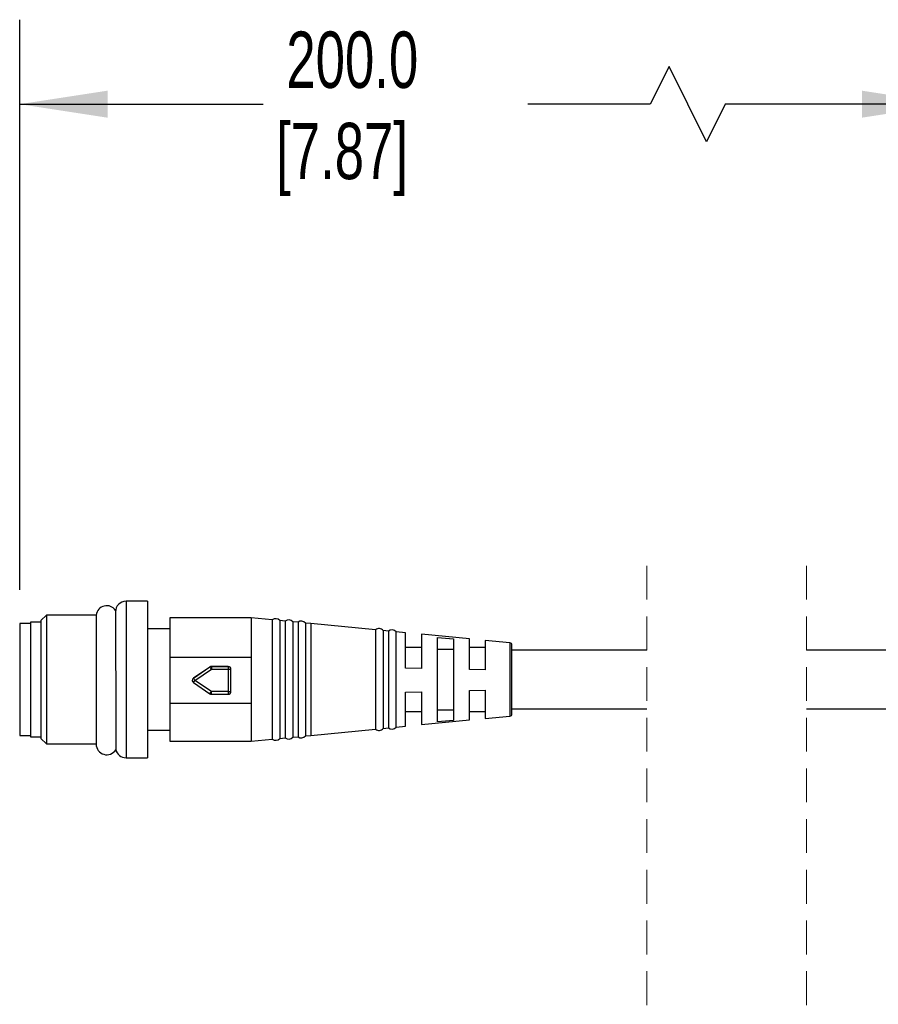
# Model space of a CAD drawing. Header units: millimetres. Extents: x 16 to 683, y 16 to 524.
# Tile 7 of 20: x 165 to 246, y 153 to 245. Entities that reach past the tile are written whole.
import ezdxf

# ---------------------------------------------------------------- set-up
doc = ezdxf.new("R2010")
doc.units = ezdxf.units.MM
doc.header["$LTSCALE"] = 2.5
doc.linetypes.add('HIDDEN', pattern=[1.905, 1.27, -0.635])
doc.layers.add('DIMENSIONS', color=140, linetype='Continuous', lineweight=25)
doc.styles.add('SLDTEXTSTYLE0', font='TXT', dxfattribs={"width": 0.7})
doc.dimstyles.new('SLDDIMSTYLE1', dxfattribs={"dimtxt": 5.39502, "dimasz": 8.255, "dimexe": 0, "dimexo": 0.0625, "dimgap": 1.348755, "dimtad": 0, "dimtih": 1, "dimtoh": 1, "dimrnd": 1e-09, "dimzin": 12, "dimdsep": 46, "dimtxsty": 'SLDTEXTSTYLE0', "dimsah": 1, "dimcen": 0.09, "dimadec": 0, "dimazin": 3, "dimtfac": 1, "dimtofl": 0, "dimtmove": 0, "dimatfit": 3, "dimfxl": 0, "dimfrac": 2, "dimtolj": 1, "dimtzin": 12, "dimarcsym": 0})

# ---------------------------------------------------------------- blocks, each defined once
blk = doc.blocks.new('_D_2')
at = {"layer": 'DIMENSIONS'}
for p, q in [((165.227, 191.701), (165.227, 245.265)), ((252.612, 194.066), (252.612, 245.265)), ((226.237, 240.855), (224.474, 237.327)), ((229.765, 233.8), (226.237, 240.855)), ((165.227, 237.327), (188.112, 237.327)), ((224.474, 237.327), (212.969, 237.327)), ((231.529, 237.327), (229.765, 233.8)), ((252.612, 237.327), (231.529, 237.327))]:
    blk.add_line(p, q, dxfattribs=at)
for points in [[(165.227, 237.327), (173.482, 236.057), (173.482, 238.597)], [(252.612, 237.327), (244.357, 238.597), (244.357, 236.057)]]:
    blk.add_solid(points, dxfattribs=at)
at = {"layer": 'DIMENSIONS', "char_height": 5.2917, "attachment_point": 1, "style": 'SLDTEXTSTYLE0'}
for s, insert in [('200.0', (190.281, 244.149)), ('[7.87]', (189.32, 235.574))]:
    blk.add_mtext(s, dxfattribs=dict(at, insert=insert))

msp = doc.modelspace()

# ---------------------------------------------------------------- linework, layer by layer
at = {"color": 7, "linetype": 'HIDDEN', "lineweight": 18}
for p, q in [((224.165, 193.964), (224.165, 143.376)), ((239.165, 193.964), (239.165, 143.376))]:
    msp.add_line(p, q, dxfattribs=at)
for p, q in [((177.227, 190.626), (175.227, 190.626)), ((175.227, 190.626), (175.227, 183.166)), ((177.227, 190.626), (177.227, 183.166)), ((167.735, 189.327), (167.227, 188.819)), ((167.227, 188.819), (167.227, 177.734)), ((172.419, 189.327), (167.735, 189.327)), ((167.735, 189.327), (167.735, 177.226)), ((186.99, 189.076), (179.327, 189.076)), ((179.327, 189.076), (179.327, 185.359)), ((188.962, 188.884), (186.99, 189.076)), ((186.99, 189.076), (186.99, 185.359)), ((188.962, 188.884), (188.962, 183.192)), ((190.172, 188.766), (189.663, 188.816)), ((189.663, 188.816), (189.663, 183.193)), ((190.172, 188.766), (190.172, 183.194)), ((166.227, 188.526), (165.227, 188.526)), ((165.227, 188.526), (165.227, 183.276)), ((167.227, 188.676), (166.227, 188.676)), ((166.227, 188.676), (166.227, 177.876)), ((179.327, 188.026), (177.227, 188.026)), ((191.383, 188.649), (190.879, 188.698)), ((190.879, 188.698), (190.879, 183.195)), ((191.383, 188.649), (191.383, 183.196)), ((192.593, 188.531), (192.094, 188.579)), ((192.094, 188.579), (192.094, 183.197)), ((198.659, 187.942), (192.593, 188.531)), ((192.593, 188.531), (192.593, 178.022)), ((198.659, 187.954), (198.659, 183.206)), ((199.873, 187.824), (199.385, 187.872)), ((199.385, 187.872), (199.385, 178.681)), ((199.873, 187.824), (199.873, 178.728)), ((200.587, 178.797), (200.587, 187.755)), ((201.486, 187.665), (200.587, 187.752)), ((201.486, 184.348), (201.486, 187.665)), ((207.486, 187.081), (202.977, 187.52)), ((202.977, 187.52), (202.977, 184.313)), ((204.477, 179.288), (204.477, 187.234)), ((205.977, 187.083), (205.977, 179.439)), ((207.486, 184.206), (207.486, 187.081)), ((211.296, 186.71), (208.977, 186.936)), ((208.977, 186.936), (208.977, 184.17)), ((202.977, 186.276), (201.486, 186.276)), ((205.977, 186.089), (204.477, 186.089)), ((208.977, 186.276), (207.486, 186.276)), ((211.296, 186.71), (211.296, 179.843)), ((211.477, 183.228), (211.477, 186.511)), ((224.165, 186.026), (211.477, 186.026)), ((252.612, 186.026), (239.165, 186.026)), ((179.327, 185.359), (186.99, 185.359)), ((179.327, 185.359), (179.327, 181.032)), ((186.99, 185.359), (186.99, 181.032)), ((181.548, 183.402), (183.095, 184.451)), ((183.095, 184.447), (181.548, 183.399)), ((181.688, 183.188), (183.235, 184.237)), ((183.095, 184.451), (183.095, 184.447)), ((183.235, 184.491), (183.235, 184.494)), ((183.235, 184.494), (184.824, 184.494)), ((183.235, 184.491), (183.235, 184.237)), ((184.824, 184.491), (183.235, 184.491)), ((183.235, 184.237), (184.824, 184.237)), ((184.824, 184.494), (184.824, 184.491)), ((184.824, 184.491), (184.824, 184.237)), ((184.824, 184.237), (184.824, 182.139)), ((185.074, 184.241), (185.074, 184.244)), ((185.074, 182.143), (185.074, 184.241)), ((202.977, 184.313), (201.486, 184.348)), ((208.977, 184.17), (207.486, 184.206)), ((165.227, 183.276), (165.227, 178.026)), ((175.227, 183.166), (175.227, 175.926)), ((177.227, 183.166), (177.227, 175.926)), ((181.438, 183.195), (181.438, 183.192)), ((181.548, 183.399), (181.548, 183.402)), ((183.235, 182.139), (181.688, 183.188)), ((188.962, 183.192), (188.962, 177.668)), ((189.663, 183.193), (189.663, 177.737)), ((190.172, 183.194), (190.172, 177.786)), ((190.879, 183.195), (190.879, 177.855)), ((191.383, 183.196), (191.383, 177.904)), ((192.094, 183.197), (192.094, 177.973)), ((198.659, 183.206), (198.659, 178.598)), ((211.477, 180.042), (211.477, 183.228)), ((181.548, 182.985), (183.095, 181.936)), ((207.486, 182.237), (208.977, 182.276)), ((207.486, 179.472), (207.486, 182.237)), ((208.977, 182.276), (208.977, 179.617)), ((184.824, 182.139), (183.235, 182.139)), ((183.235, 181.893), (183.235, 182.139)), ((183.235, 181.893), (184.824, 181.893)), ((184.824, 182.139), (184.824, 181.893)), ((201.486, 182.077), (202.977, 182.117)), ((201.486, 178.888), (201.486, 182.077)), ((202.977, 182.117), (202.977, 179.033)), ((179.327, 181.032), (179.327, 177.476)), ((186.99, 181.032), (179.327, 181.032)), ((186.99, 181.032), (186.99, 177.476)), ((204.477, 180.433), (205.977, 180.433)), ((211.477, 180.526), (224.165, 180.526)), ((239.165, 180.526), (252.612, 180.526)), ((201.486, 180.276), (202.977, 180.276)), ((202.977, 179.033), (207.486, 179.472)), ((207.486, 180.276), (208.977, 180.276)), ((208.977, 179.617), (211.296, 179.843)), ((172.408, 178.699), (172.408, 177.207)), ((192.593, 178.022), (198.659, 178.61)), ((199.385, 178.681), (199.873, 178.728)), ((200.587, 178.8), (201.486, 178.888)), ((205.977, 179.439), (204.477, 179.288)), ((165.227, 178.026), (166.227, 178.026)), ((166.227, 177.876), (167.227, 177.876)), ((167.227, 177.734), (167.735, 177.226)), ((177.227, 178.526), (179.327, 178.526)), ((186.99, 177.476), (188.962, 177.668)), ((189.663, 177.737), (190.172, 177.786)), ((190.879, 177.855), (191.383, 177.904)), ((192.094, 177.973), (192.593, 178.022)), ((167.735, 177.226), (172.419, 177.226)), ((179.327, 177.476), (186.99, 177.476)), ((175.227, 175.926), (177.227, 175.926))]:
    msp.add_line(p, q)
at = {"flags": 128}
for points in [[(174.237, 189.765), (174.237, 189.244), (174.238, 188.616), (174.239, 187.743), (174.242, 186.043), (174.242, 185.713), (174.243, 185.12), (174.246, 183.077), (174.249, 181.463), (174.251, 180.162), (174.254, 178.492), (174.256, 177.678), (174.257, 177.102), (174.258, 176.681), (174.258, 176.681)], [(204.477, 187.234), (205.227, 187.159), (205.602, 187.121), (205.977, 187.083)]]:
    msp.add_lwpolyline(points, dxfattribs=at)
for centre, radius, start, end in [((175.227, 189.626), 1, 90.00116, 179.9997), ((173.408, 189.207), 1, 34.43574, 173.0779), ((189.277, 188.485), 0.508, 40.59346, 128.28463), ((190.49, 188.37), 0.508, 40.14873, 128.72936), ((191.703, 188.255), 0.508, 39.70896, 129.16939), ((198.982, 187.563), 0.508, 37.48881, 129.5675), ((200.195, 187.431), 0.508, 39.56872, 129.34482), ((211.277, 186.511), 0.2, 359.98548, 84.44759), ((183.235, 184.244), 0.25, 90.01681, 124.11936), ((183.235, 184.24), 0.25, 90.01681, 124.11936), ((189.624, 188.644), 7.762, 212.73201, 214.60041), ((184.824, 184.244), 0.25, 359.99445, 90.00811), ((184.824, 184.241), 0.25, 359.99529, 90.00727), ((184.887, 188.391), 4.155, 269.13815, 272.58647), ((181.688, 183.195), 0.25, 124.13902, 180.00512), ((181.688, 183.192), 0.25, 124.13902, 180.00597), ((181.688, 183.192), 0.25, 179.97615, 235.87288), ((187.947, 187.509), 7.606, 212.71286, 214.61956), ((175.697, 187.176), 7.197, 324.38329, 326.34889), ((177.361, 186.046), 7.055, 324.36357, 326.36861), ((183.235, 182.143), 0.25, 235.86936, 269.99446), ((184.887, 186.297), 4.158, 269.13877, 272.58414), ((184.824, 182.143), 0.25, 269.99224, 0.00519), ((211.277, 180.042), 0.2, 275.55056, 0.01531), ((198.982, 178.99), 0.508, 230.43348, 322.51021), ((200.195, 179.121), 0.508, 230.65537, 320.4305), ((189.277, 178.067), 0.508, 231.71621, 319.4063), ((190.49, 178.183), 0.508, 231.27045, 319.85206), ((191.703, 178.298), 0.508, 230.83061, 320.29104), ((173.408, 177.207), 1, 179.9993, 328.16859), ((175.227, 176.926), 1, 192.81673, 270.00106)]:
    msp.add_arc(centre, radius, start, end)
for points, knots in [([(172.416, 189.283), (172.416, 189.297), (172.416, 189.498), (172.414, 188.126), (172.414, 187.476), (172.409, 185.675), (172.415, 184.369), (172.404, 183.604), (172.412, 183.288), (172.407, 183.233), (172.411, 183.211), (172.41, 183.207), (172.41, 183.206), (172.41, 183.203), (172.41, 183.186), (172.409, 183.13), (172.41, 183.076), (172.41, 183.036)], [0, 0, 0, 0, 0.006181, 0.08868, 0.302376, 0.60262, 0.821547, 0.946595, 0.962841, 0.97101, 0.973057, 0.97309, 0.973141, 0.973373, 0.974355, 0.981438, 1, 1, 1, 1]), ([(172.41, 183.036), (172.409, 182.39), (172.409, 181.318), (172.408, 179.878), (172.408, 179.084), (172.408, 178.715)], [0, 0, 0, 0, 0.44874, 0.743904, 1, 1, 1, 1])]:
    msp.add_open_spline(points, degree=3, knots=knots)

# ---------------------------------------------------------------- dimensions: what is measured, and where the dimension line sits
at = {"layer": 'DIMENSIONS'}
dim = msp.add_linear_dim(base=(165.227, 237.327), p1=(252.612, 190.891), p2=(165.227, 188.526), angle=0, text='200.0\\P[7.87]', dimstyle='SLDDIMSTYLE1', dxfattribs=at)
dim.commit()
dim.dimension.update_dxf_attribs({"geometry": '_D_2', "text_midpoint": (200.541, 237.327), "dimtype": 160})

doc.saveas('drawing.dxf')
